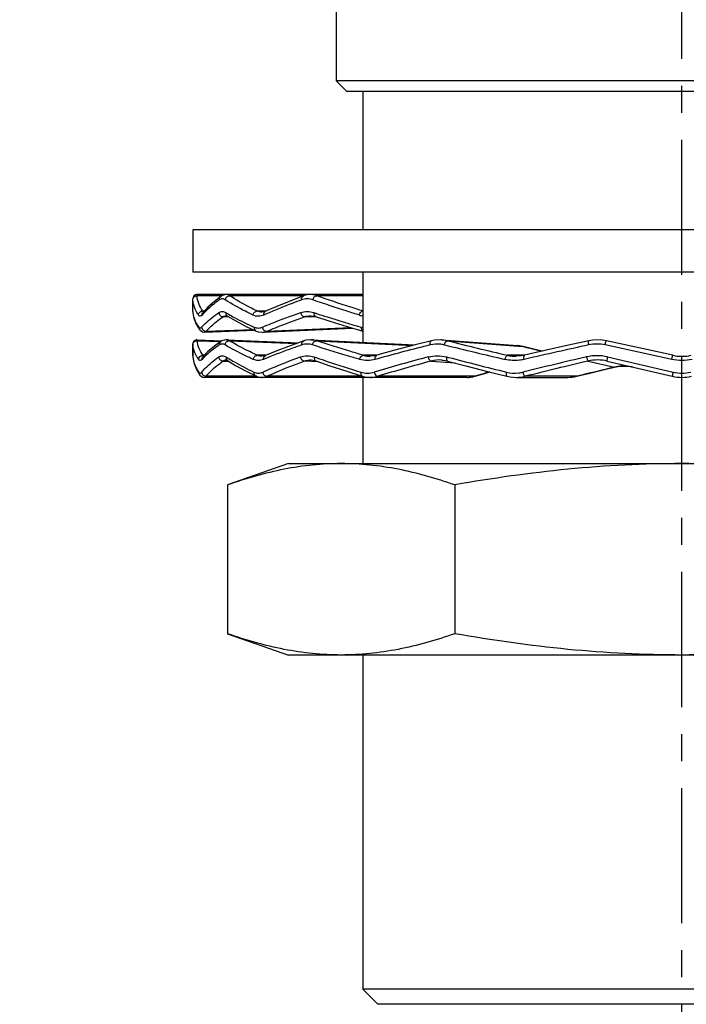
# Model space of a CAD drawing. Header units: millimetres. Extents: x 601 to 1195, y -13 to 407.
# Tile 4 of 18: x 765 to 797, y 146 to 193. Entities that reach past the tile are written whole.
import ezdxf

# ---------------------------------------------------------------- set-up
doc = ezdxf.new("R2010")
doc.units = ezdxf.units.MM
doc.header["$LTSCALE"] = 0.1
doc.linetypes.add('CENTERX2', pattern=[101.6, 63.5, -12.7, 12.7, -12.7])
doc.layers.add('CENTER', color=1, linetype='CENTERX2')
doc.layers.add('DIM', color=3, linetype='Continuous')
doc.styles.get("Standard").update_dxf_attribs({"font": 'arial_0.ttf'})
doc.dimstyles.new('ISO-25', dxfattribs={"dimtxt": 2.5, "dimasz": 2.5, "dimexe": 1.25, "dimexo": 0.625, "dimtad": 1, "dimtxsty": 'Standard', "dimcen": 2.5, "dimadec": 0, "dimazin": 0, "dimtfac": 1, "dimtmove": 0, "dimatfit": 3, "dimfxl": 1, "dimarcsym": 0})

# ---------------------------------------------------------------- blocks, each defined once
blk = doc.blocks.new('*D56')
at = {"layer": 'Defpoints', "color": 0, "transparency": 16777216}
for p in [(673.028, 311.608), (667.003, 284.434), (796.355, 258.424), (703.09, 231.184), (796.355, 18.092)]:
    blk.add_point(p, dxfattribs=at)
at = {"layer": 'DIM', "color": 0, "lineweight": -2, "transparency": 16777216}
blk.add_line((666.868, 283.824), (656.803, 238.423), dxfattribs=at)
blk.add_arc((796.355, 867.902), 643.512, 257.72259, 269.77741, dxfattribs=at)
at = {"layer": 'DIM', "color": 0, "transparency": 16777216}
for points in [[(659.426, 238.7), (659.605, 239.514), (657.073, 239.643)], [(793.856, 224.811), (793.854, 223.978), (796.355, 224.389)]]:
    blk.add_solid(points, dxfattribs=at)
at = {"layer": 'DIM', "color": 0, "transparency": 16777216, "insert": (726.505, 230.105), "char_height": 2.5, "attachment_point": 5, "rotation": 353.75}
blk.add_mtext('13°', dxfattribs=at)

msp = doc.modelspace()

# ---------------------------------------------------------------- linework, layer by layer
for p, q in [((780.105, 193.778), (780.105, 189.778)), ((780.605, 189.278), (780.105, 189.778)), ((812.605, 189.778), (780.105, 189.778)), ((812.105, 189.278), (780.605, 189.278)), ((781.355, 189.278), (781.355, 182.778)), ((773.355, 182.778), (773.355, 180.778)), ((819.355, 182.778), (773.355, 182.778)), ((819.355, 180.778), (773.355, 180.778)), ((781.355, 180.778), (781.355, 177.48)), ((781.355, 179.724), (773.555, 179.724)), ((773.559, 179.671), (773.555, 179.724)), ((774.731, 179.671), (773.559, 179.671)), ((774.677, 179.639), (774.677, 179.639)), ((778.582, 179.671), (775.089, 179.671)), ((781.355, 179.671), (779.185, 179.671)), ((773.359, 179.477), (773.355, 179.524)), ((773.355, 178.929), (773.355, 179.522)), ((773.355, 178.93), (773.357, 178.914)), ((773.357, 178.914), (773.36, 178.879)), ((773.36, 178.879), (773.361, 178.86)), ((773.821, 178.955), (773.894, 178.958)), ((773.839, 178.889), (773.839, 178.889)), ((773.839, 178.889), (773.839, 178.888)), ((774.929, 178.73), (774.93, 178.73)), ((776.383, 178.955), (776.859, 178.977)), ((776.626, 178.904), (776.626, 178.904)), ((778.887, 178.73), (778.889, 178.73)), ((773.521, 178.33), (773.676, 178.078)), ((775.035, 178.684), (774.788, 178.684)), ((774.992, 178.708), (774.992, 178.708)), ((779.151, 178.684), (778.617, 178.684)), ((773.833, 177.967), (773.911, 177.954)), ((773.911, 177.954), (773.911, 177.954)), ((773.912, 177.954), (776.269, 178.046)), ((773.985, 178), (776.185, 178.085)), ((775.872, 178.231), (776.34, 178.012)), ((776.637, 177.955), (776.638, 177.955)), ((776.639, 177.955), (780.882, 178.142)), ((776.83, 178), (780.774, 178.173)), ((780.616, 178.22), (781.355, 178.003)), ((773.355, 177.402), (773.355, 176.852)), ((773.355, 176.852), (773.355, 177.402)), ((773.358, 177.361), (773.355, 177.402)), ((773.563, 177.602), (774.745, 177.557)), ((773.566, 177.556), (773.563, 177.602)), ((773.566, 177.556), (774.673, 177.514)), ((774.692, 177.528), (774.693, 177.528)), ((774.872, 177.59), (774.757, 177.564)), ((774.947, 177.601), (778.339, 177.464)), ((775.085, 177.556), (778.239, 177.428)), ((778.582, 177.55), (778.582, 177.55)), ((778.826, 177.594), (778.673, 177.577)), ((778.937, 177.601), (783.812, 177.358)), ((779.169, 177.556), (783.706, 177.33)), ((785.072, 177.597), (788.623, 177.326)), ((785.327, 177.556), (785.074, 177.597)), ((785.327, 177.556), (788.877, 177.285)), ((788.623, 177.326), (788.877, 177.285)), ((795.879, 176.677), (792.74, 177.361)), ((795.926, 176.872), (792.813, 177.557)), ((773.902, 176.872), (773.832, 176.872)), ((776.799, 176.872), (776.399, 176.872)), ((782.02, 176.872), (781.374, 176.872)), ((788.957, 176.872), (788.155, 176.872)), ((788.885, 177.284), (788.877, 177.285)), ((788.877, 177.285), (788.885, 177.283)), ((773.355, 176.852), (773.357, 176.829)), ((773.357, 176.829), (773.359, 176.812)), ((773.359, 176.812), (773.36, 176.796)), ((773.36, 176.796), (773.361, 176.777)), ((773.361, 176.777), (773.406, 176.529)), ((773.406, 176.529), (773.519, 176.227)), ((773.838, 176.809), (773.837, 176.808)), ((773.838, 176.809), (773.838, 176.809)), ((774.774, 176.601), (775.06, 176.588)), ((774.932, 176.652), (774.932, 176.652)), ((776.61, 176.826), (776.61, 176.826)), ((779.265, 176.566), (778.599, 176.601)), ((778.926, 176.651), (778.927, 176.651)), ((781.702, 176.826), (781.7, 176.826)), ((782.052, 176.709), (781.939, 176.677)), ((784.565, 176.601), (785.688, 176.51)), ((785.071, 176.647), (785.073, 176.647)), ((785.289, 176.796), (785.377, 176.772)), ((788.557, 176.826), (788.557, 176.826)), ((788.998, 176.691), (788.938, 176.677)), ((791.954, 176.601), (793.187, 176.312)), ((792.837, 176.601), (795.9, 175.885)), ((792.852, 176.796), (795.941, 176.079)), ((773.517, 176.231), (773.667, 175.968)), ((773.667, 175.969), (773.694, 175.933)), ((773.667, 175.969), (773.667, 175.968)), ((775.861, 176.13), (776.321, 175.899)), ((780.603, 176.117), (781.329, 175.888)), ((787.218, 176.114), (788.124, 175.885)), ((793.19, 176.312), (793.187, 176.312)), ((773.819, 175.849), (773.901, 175.832)), ((773.901, 175.832), (773.901, 175.832)), ((786.264, 175.832), (773.902, 175.832)), ((776.358, 175.885), (773.984, 175.885)), ((776.321, 175.899), (776.321, 175.899)), ((781.343, 175.885), (776.841, 175.885)), ((781.355, 175.832), (781.355, 171.778)), ((781.697, 175.832), (781.699, 175.832)), ((786.616, 175.885), (782.051, 175.885)), ((786.264, 175.832), (786.515, 175.857)), ((786.515, 175.857), (786.638, 175.888)), ((786.637, 175.891), (786.616, 175.885)), ((786.638, 175.888), (786.616, 175.885)), ((788.556, 175.832), (790.986, 175.832)), ((791.415, 175.885), (788.986, 175.885)), ((791.42, 175.885), (791.415, 175.885)), ((777.855, 171.778), (774.993, 170.778)), ((777.855, 171.778), (814.855, 171.778)), ((774.993, 170.778), (774.993, 163.778)), ((785.674, 170.778), (785.674, 163.778)), ((774.993, 163.778), (777.855, 162.778)), ((814.855, 162.778), (777.855, 162.778)), ((781.355, 162.778), (781.355, 147.061)), ((811.355, 147.061), (781.355, 147.061)), ((782.062, 146.354), (781.355, 147.061)), ((810.648, 146.354), (782.062, 146.354))]:
    msp.add_line(p, q)
for points in [[(774.677, 179.639), (774.372, 179.405), (774.063, 179.129), (773.839, 178.889)], [(774.931, 179.724), (774.907, 179.723), (774.747, 179.681), (774.677, 179.639)], [(778.559, 179.664), (777.966, 179.438), (777.31, 179.172), (776.78, 178.943)], [(778.89, 179.724), (778.859, 179.724), (778.648, 179.693), (778.559, 179.664)], [(773.361, 178.86), (773.406, 178.619), (773.522, 178.327)], [(774.929, 178.73), (774.937, 178.73), (774.975, 178.718), (774.992, 178.708)], [(776.78, 178.943), (776.693, 178.914), (776.626, 178.904)], [(778.889, 178.73), (778.914, 178.73), (779.069, 178.708), (779.133, 178.689)], [(774.992, 178.708), (775.376, 178.487), (775.872, 178.231)], [(779.133, 178.689), (779.799, 178.473), (780.616, 178.22)], [(773.676, 178.078), (773.703, 178.045), (773.809, 177.972), (773.911, 177.954)], [(776.341, 178.012), (776.439, 177.977), (776.638, 177.955)], [(776.441, 177.977), (776.444, 177.976), (776.638, 177.955)], [(774.692, 177.528), (774.38, 177.305), (774.066, 177.042), (773.838, 176.809)], [(774.947, 177.601), (774.923, 177.602), (774.761, 177.566), (774.693, 177.528)], [(778.582, 177.55), (777.978, 177.336), (777.311, 177.082), (776.772, 176.861)], [(778.937, 177.601), (778.9, 177.602), (778.68, 177.578), (778.582, 177.55)], [(784.578, 177.555), (783.747, 177.341), (782.801, 177.089), (782.01, 176.87)], [(785.072, 177.597), (785.017, 177.601), (784.722, 177.584), (784.578, 177.555)], [(788.885, 177.284), (788.711, 177.317), (788.62, 177.327)], [(791.978, 177.556), (791.019, 177.343), (789.907, 177.091), (788.957, 176.872)], [(792.813, 177.557), (792.51, 177.598), (792.162, 177.588), (791.978, 177.556)], [(776.772, 176.861), (776.725, 176.844), (776.61, 176.826)], [(782.01, 176.87), (781.908, 176.845), (781.7, 176.826)], [(788.957, 176.872), (788.806, 176.844), (788.557, 176.826)], [(789.789, 177.063), (789.387, 177.161), (788.885, 177.284)], [(774.932, 176.652), (774.954, 176.648), (774.99, 176.631), (774.996, 176.627)], [(774.996, 176.627), (775.373, 176.398), (775.861, 176.13)], [(778.927, 176.651), (779.008, 176.642), (779.122, 176.614), (779.144, 176.607)], [(779.144, 176.607), (779.798, 176.382), (780.603, 176.117)], [(785.073, 176.647), (785.134, 176.641), (785.299, 176.611), (785.334, 176.602)], [(785.334, 176.602), (786.19, 176.378), (787.218, 176.114)], [(773.694, 175.933), (773.796, 175.855), (773.901, 175.832)], [(786.638, 175.888), (787.085, 176.019), (787.324, 176.087)], [(791.42, 175.885), (791.959, 176.017), (792.654, 176.185), (793.19, 176.312)], [(793.19, 176.312), (793.435, 176.354), (793.838, 176.352), (794.059, 176.315)], [(776.321, 175.899), (776.416, 175.862), (776.609, 175.832)], [(781.329, 175.888), (781.45, 175.857), (781.699, 175.832)], [(788.124, 175.885), (788.287, 175.853), (788.557, 175.832)], [(790.986, 175.832), (791.263, 175.853), (791.42, 175.885)]]:
    msp.add_lwpolyline(points)
for centre, radius, start, end in [((773.555, 179.524), 0.2, 90, 180), ((774.464, 178.984), 1.109, 185.4322, 186.3866), ((776.11, 176.791), 3.038, 137.3541, 139.5955), ((779.378, 186.291), 8.655, 238.9204, 239.5004), ((779.573, 186.622), 9.039, 239.4992, 239.9092), ((786.458, 156.652), 24.17, 113.4815, 113.8378), ((793.678, 223.107), 46.585, 251.6941, 251.8648), ((781.572, 180.004), 1.3, 253.048, 260.3692), ((781.572, 179.225), 1.071, 254.0928, 258.2521), ((773.555, 177.402), 0.2, 87.814, 180), ((809.542, 77.563), 102.887, 104.07327, 105.49694), ((845.481, 422.592), 252.534, 256.18735, 256.85308), ((845.149, 418.763), 248.515, 256.07087, 256.74181), ((856.693, -117.903), 302.272, 102.3614, 102.94139), ((792.362, 175.629), 1.773, 77.6881, 102.3119), ((781.7, 177.992), 1.166, 253.7406, 269.9778), ((788.557, 178.582), 1.756, 256.7655, 269.9896), ((827.556, 333.532), 160.963, 256.09877, 256.42906), ((796.355, 178.826), 2, 257.6023, 282.3977), ((774.587, 176.911), 1.232, 185.3955, 186.2465), ((775.9, 174.799), 2.823, 135.8194, 138.2895), ((779.856, 184.603), 9.238, 237.6859, 238.2079), ((780.065, 184.94), 9.635, 238.2071, 238.6013), ((785.263, 156.273), 22.136, 112.4243, 112.816), ((796.511, 226.996), 53.147, 250.8312, 250.98), ((808.315, 87.352), 92.579, 104.9536, 106.58487), ((808.28, 88.583), 91.157, 105.07891, 106.72229), ((784.952, 175.17), 1.483, 85.3694, 105.1062), ((844.64, 403.951), 234.781, 255.37947, 256.06542), ((855.748, -96.756), 280.911, 103.14349, 103.77127), ((855.337, -92.48), 276.445, 103.25474, 103.88742), ((792.362, 174.686), 2.166, 76.9191, 103.0809), ((792.395, 174.717), 1.935, 76.8025, 103.1975), ((773.819, 176.069), 0.182, 208.153, 213.5836), ((804.074, 117.415), 61.02, 105.93922, 106.60403), ((837.681, -11.84), 193.342, 103.30486, 103.845), ((786.262, 177.037), 1.205, 270.0743, 280.2828), ((786.25, 177.103), 1.272, 280.2761, 286.6932), ((788.555, 177.626), 1.794, 270.0645, 283.9046), ((790.983, 177.633), 1.801, 270.082, 283.8779), ((796.355, 177.832), 2, 256.835, 283.165)]:
    msp.add_arc(centre, radius, start, end)
for points, knots in [([(773.359, 179.477), (773.359, 179.527), (773.403, 179.631), (773.508, 179.671), (773.559, 179.671)], [0, 0, 0, 0, 0.495342, 1, 1, 1, 1]), ([(773.821, 178.955), (773.747, 179.067), (773.626, 179.296), (773.568, 179.549), (773.559, 179.671)], [0, 0, 0, 0, 0.521725, 1, 1, 1, 1]), ([(774.604, 179.477), (774.602, 179.508), (774.612, 179.571), (774.652, 179.621), (774.677, 179.639)], [0, 0, 0, 0, 0.50841, 1, 1, 1, 1]), ([(774.887, 179.477), (774.891, 179.527), (774.938, 179.627), (775.04, 179.671), (775.089, 179.671)], [0, 0, 0, 0, 0.507571, 1, 1, 1, 1]), ([(775.089, 179.671), (775.076, 179.68), (775.028, 179.708), (774.971, 179.724), (774.931, 179.724)], [0, 0, 0, 0, 0.272754, 1, 1, 1, 1]), ([(776.383, 178.955), (776.263, 179.013), (775.821, 179.232), (775.391, 179.475), (775.089, 179.671)], [0, 0, 0, 0, 0.2707, 1, 1, 1, 1]), ([(778.473, 179.477), (778.467, 179.516), (778.472, 179.593), (778.528, 179.652), (778.559, 179.664)], [0, 0, 0, 0, 0.542046, 1, 1, 1, 1]), ([(779.185, 179.671), (779.161, 179.68), (779.066, 179.71), (778.965, 179.724), (778.891, 179.724)], [0, 0, 0, 0, 0.255831, 1, 1, 1, 1]), ([(779.005, 179.477), (779.012, 179.527), (779.051, 179.617), (779.142, 179.671), (779.185, 179.671)], [0, 0, 0, 0, 0.541853, 1, 1, 1, 1]), ([(781.354, 178.955), (781.164, 179.014), (780.437, 179.241), (779.715, 179.483), (779.185, 179.671)], [0, 0, 0, 0, 0.261283, 1, 1, 1, 1]), ([(773.513, 178.948), (773.491, 178.991), (773.415, 179.159), (773.369, 179.341), (773.359, 179.477)], [0, 0, 0, 0, 0.261897, 1, 1, 1, 1]), ([(774.604, 179.477), (774.533, 179.426), (774.275, 179.234), (774.033, 179.021), (773.875, 178.849)], [0, 0, 0, 0, 0.27343, 1, 1, 1, 1]), ([(774.887, 179.477), (774.844, 179.504), (774.745, 179.543), (774.644, 179.505), (774.604, 179.477)], [0, 0, 0, 0, 0.511098, 1, 1, 1, 1]), ([(776.192, 178.76), (776.071, 178.818), (775.625, 179.037), (775.191, 179.28), (774.887, 179.477)], [0, 0, 0, 0, 0.270786, 1, 1, 1, 1]), ([(778.473, 179.477), (778.327, 179.423), (777.774, 179.215), (777.226, 178.994), (776.828, 178.821)], [0, 0, 0, 0, 0.264035, 1, 1, 1, 1]), ([(779.005, 179.477), (778.919, 179.507), (778.738, 179.541), (778.557, 179.507), (778.473, 179.477)], [0, 0, 0, 0, 0.505133, 1, 1, 1, 1]), ([(781.193, 178.76), (781.001, 178.819), (780.268, 179.046), (779.539, 179.288), (779.005, 179.477)], [0, 0, 0, 0, 0.261303, 1, 1, 1, 1]), ([(773.362, 178.861), (773.375, 178.746), (773.44, 178.508), (773.566, 178.298), (773.641, 178.195)], [0, 0, 0, 0, 0.47436, 1, 1, 1, 1]), ([(773.623, 178.76), (773.613, 178.776), (773.574, 178.837), (773.538, 178.9), (773.513, 178.948)], [0, 0, 0, 0, 0.256093, 1, 1, 1, 1]), ([(773.623, 178.76), (773.625, 178.81), (773.67, 178.911), (773.771, 178.953), (773.821, 178.955)], [0, 0, 0, 0, 0.497476, 1, 1, 1, 1]), ([(773.796, 178.76), (773.773, 178.733), (773.726, 178.691), (773.655, 178.717), (773.634, 178.744), (773.623, 178.76)], [0, 0, 0, 0, 0.513678, 0.725855, 1, 1, 1, 1]), ([(773.774, 178.195), (773.826, 178.254), (774.072, 178.509), (774.356, 178.725), (774.584, 178.879)], [0, 0, 0, 0, 0.222071, 1, 1, 1, 1]), ([(773.862, 178.913), (773.858, 178.915), (773.842, 178.926), (773.829, 178.942), (773.821, 178.955)], [0, 0, 0, 0, 0.218468, 1, 1, 1, 1]), ([(774.584, 178.879), (774.63, 178.91), (774.745, 178.951), (774.86, 178.909), (774.91, 178.879)], [0, 0, 0, 0, 0.487031, 1, 1, 1, 1]), ([(774.584, 178.879), (774.587, 178.828), (774.634, 178.727), (774.738, 178.683), (774.788, 178.684)], [0, 0, 0, 0, 0.505763, 1, 1, 1, 1]), ([(774.788, 178.684), (774.799, 178.691), (774.842, 178.717), (774.892, 178.73), (774.929, 178.73)], [0, 0, 0, 0, 0.264321, 1, 1, 1, 1]), ([(774.91, 178.879), (774.907, 178.845), (774.918, 178.777), (774.965, 178.725), (774.992, 178.708)], [0, 0, 0, 0, 0.510784, 1, 1, 1, 1]), ([(775.041, 178.801), (775.131, 178.749), (775.524, 178.53), (775.931, 178.335), (776.247, 178.195)], [0, 0, 0, 0, 0.231177, 1, 1, 1, 1]), ([(776.192, 178.76), (776.198, 178.81), (776.241, 178.905), (776.337, 178.953), (776.383, 178.955)], [0, 0, 0, 0, 0.517275, 1, 1, 1, 1]), ([(776.69, 178.76), (776.611, 178.725), (776.44, 178.683), (776.268, 178.724), (776.192, 178.76)], [0, 0, 0, 0, 0.508883, 1, 1, 1, 1]), ([(776.626, 178.904), (776.564, 178.902), (776.479, 178.914), (776.402, 178.946), (776.383, 178.955)], [0, 0, 0, 0, 0.744642, 1, 1, 1, 1]), ([(776.631, 178.195), (776.77, 178.253), (777.365, 178.495), (777.968, 178.717), (778.434, 178.879)], [0, 0, 0, 0, 0.233688, 1, 1, 1, 1]), ([(776.69, 178.76), (776.686, 178.798), (776.694, 178.873), (776.749, 178.929), (776.78, 178.943)], [0, 0, 0, 0, 0.525465, 1, 1, 1, 1]), ([(778.434, 178.879), (778.53, 178.912), (778.739, 178.948), (778.947, 178.912), (779.046, 178.879)], [0, 0, 0, 0, 0.493922, 1, 1, 1, 1]), ([(778.434, 178.879), (778.44, 178.828), (778.48, 178.736), (778.573, 178.683), (778.617, 178.684)], [0, 0, 0, 0, 0.537777, 1, 1, 1, 1]), ([(779.046, 178.879), (779.04, 178.839), (779.044, 178.761), (779.102, 178.7), (779.133, 178.689)], [0, 0, 0, 0, 0.547659, 1, 1, 1, 1]), ([(779.178, 178.836), (779.344, 178.781), (780.041, 178.557), (780.743, 178.348), (781.279, 178.195)], [0, 0, 0, 0, 0.23906, 1, 1, 1, 1]), ([(781.193, 178.76), (781.197, 178.785), (781.221, 178.867), (781.293, 178.952), (781.354, 178.955)], [0, 0, 0, 0, 0.292198, 1, 1, 1, 1]), ([(773.985, 178), (774.037, 178.058), (774.281, 178.313), (774.562, 178.529), (774.788, 178.684)], [0, 0, 0, 0, 0.222274, 1, 1, 1, 1]), ([(776.83, 178), (776.968, 178.058), (777.558, 178.3), (778.156, 178.522), (778.617, 178.684)], [0, 0, 0, 0, 0.233723, 1, 1, 1, 1]), ([(773.641, 178.195), (773.651, 178.181), (773.674, 178.155), (773.71, 178.153), (773.723, 178.157)], [0, 0, 0, 0, 0.554671, 1, 1, 1, 1]), ([(773.723, 178.157), (773.728, 178.159), (773.747, 178.167), (773.763, 178.182), (773.774, 178.195)], [0, 0, 0, 0, 0.21396, 1, 1, 1, 1]), ([(773.774, 178.195), (773.776, 178.143), (773.825, 178.038), (773.934, 177.998), (773.985, 178)], [0, 0, 0, 0, 0.499583, 1, 1, 1, 1]), ([(773.911, 177.954), (773.917, 177.954), (773.947, 177.96), (773.97, 177.982), (773.985, 178)], [0, 0, 0, 0, 0.208634, 1, 1, 1, 1]), ([(776.247, 178.195), (776.243, 178.158), (776.254, 178.082), (776.309, 178.027), (776.34, 178.013)], [0, 0, 0, 0, 0.521769, 1, 1, 1, 1]), ([(776.247, 178.195), (776.306, 178.169), (776.438, 178.139), (776.57, 178.169), (776.631, 178.195)], [0, 0, 0, 0, 0.493033, 1, 1, 1, 1]), ([(776.631, 178.195), (776.637, 178.143), (776.681, 178.045), (776.783, 177.998), (776.83, 178)], [0, 0, 0, 0, 0.523435, 1, 1, 1, 1]), ([(776.638, 177.955), (776.654, 177.955), (776.72, 177.961), (776.784, 177.98), (776.83, 178)], [0, 0, 0, 0, 0.243518, 1, 1, 1, 1]), ([(781.279, 178.195), (781.272, 178.154), (781.271, 178.077), (781.325, 178.011), (781.355, 178.003)], [0, 0, 0, 0, 0.571215, 1, 1, 1, 1]), ([(773.358, 177.361), (773.358, 177.412), (773.405, 177.519), (773.514, 177.558), (773.566, 177.556)], [0, 0, 0, 0, 0.495925, 1, 1, 1, 1]), ([(773.509, 176.868), (773.488, 176.908), (773.413, 177.064), (773.368, 177.234), (773.358, 177.361)], [0, 0, 0, 0, 0.264587, 1, 1, 1, 1]), ([(773.832, 176.872), (773.757, 176.979), (773.635, 177.196), (773.575, 177.44), (773.566, 177.556)], [0, 0, 0, 0, 0.527127, 1, 1, 1, 1]), ([(774.614, 177.361), (774.541, 177.313), (774.281, 177.134), (774.035, 176.931), (773.875, 176.766)], [0, 0, 0, 0, 0.27424, 1, 1, 1, 1]), ([(774.614, 177.361), (774.612, 177.393), (774.622, 177.459), (774.666, 177.51), (774.692, 177.528)], [0, 0, 0, 0, 0.508687, 1, 1, 1, 1]), ([(774.876, 177.361), (774.836, 177.385), (774.744, 177.418), (774.651, 177.386), (774.614, 177.361)], [0, 0, 0, 0, 0.510404, 1, 1, 1, 1]), ([(774.876, 177.361), (774.88, 177.413), (774.928, 177.515), (775.034, 177.558), (775.085, 177.556)], [0, 0, 0, 0, 0.508704, 1, 1, 1, 1]), ([(776.202, 176.677), (776.079, 176.733), (775.628, 176.943), (775.187, 177.174), (774.876, 177.361)], [0, 0, 0, 0, 0.272075, 1, 1, 1, 1]), ([(775.085, 177.556), (775.074, 177.563), (775.031, 177.586), (774.983, 177.6), (774.948, 177.601)], [0, 0, 0, 0, 0.269156, 1, 1, 1, 1]), ([(776.399, 176.872), (776.277, 176.928), (775.83, 177.138), (775.392, 177.37), (775.085, 177.556)], [0, 0, 0, 0, 0.271998, 1, 1, 1, 1]), ([(778.492, 177.361), (778.343, 177.31), (777.781, 177.114), (777.224, 176.902), (776.819, 176.735)], [0, 0, 0, 0, 0.264335, 1, 1, 1, 1]), ([(778.492, 177.361), (778.486, 177.401), (778.492, 177.479), (778.55, 177.539), (778.582, 177.55)], [0, 0, 0, 0, 0.542324, 1, 1, 1, 1]), ([(778.985, 177.361), (778.905, 177.387), (778.738, 177.416), (778.57, 177.388), (778.492, 177.361)], [0, 0, 0, 0, 0.504788, 1, 1, 1, 1]), ([(779.169, 177.556), (779.15, 177.563), (779.075, 177.585), (778.996, 177.598), (778.938, 177.601)], [0, 0, 0, 0, 0.254524, 1, 1, 1, 1]), ([(778.985, 177.361), (778.993, 177.412), (779.031, 177.505), (779.126, 177.558), (779.169, 177.556)], [0, 0, 0, 0, 0.54427, 1, 1, 1, 1]), ([(781.209, 176.677), (781.014, 176.733), (780.27, 176.952), (779.529, 177.182), (778.985, 177.361)], [0, 0, 0, 0, 0.261711, 1, 1, 1, 1]), ([(781.374, 176.872), (781.18, 176.929), (780.443, 177.147), (779.708, 177.378), (779.169, 177.556)], [0, 0, 0, 0, 0.261694, 1, 1, 1, 1]), ([(784.524, 177.361), (784.52, 177.384), (784.512, 177.448), (784.533, 177.543), (784.578, 177.555)], [0, 0, 0, 0, 0.333412, 1, 1, 1, 1]), ([(785.189, 177.361), (785.134, 177.374), (784.915, 177.415), (784.686, 177.402), (784.524, 177.361)], [0, 0, 0, 0, 0.253116, 1, 1, 1, 1]), ([(785.189, 177.361), (785.199, 177.411), (785.223, 177.487), (785.294, 177.559), (785.327, 177.556)], [0, 0, 0, 0, 0.607128, 1, 1, 1, 1]), ([(791.984, 177.361), (791.978, 177.385), (791.97, 177.43), (791.965, 177.491), (791.965, 177.529), (791.972, 177.555), (791.978, 177.556)], [0, 0, 0, 0, 0.370827, 0.684596, 0.899614, 1, 1, 1, 1]), ([(792.74, 177.361), (792.745, 177.387), (792.757, 177.433), (792.777, 177.497), (792.792, 177.533), (792.808, 177.558), (792.814, 177.556)], [0, 0, 0, 0, 0.370395, 0.688446, 0.906242, 1, 1, 1, 1]), ([(773.627, 176.677), (773.616, 176.693), (773.573, 176.754), (773.535, 176.819), (773.509, 176.868)], [0, 0, 0, 0, 0.257503, 1, 1, 1, 1]), ([(773.866, 176.837), (773.863, 176.839), (773.85, 176.849), (773.839, 176.862), (773.832, 176.872)], [0, 0, 0, 0, 0.222885, 1, 1, 1, 1]), ([(776.202, 176.677), (776.208, 176.728), (776.252, 176.825), (776.352, 176.873), (776.399, 176.872)], [0, 0, 0, 0, 0.518869, 1, 1, 1, 1]), ([(776.61, 176.826), (776.556, 176.826), (776.483, 176.838), (776.416, 176.865), (776.399, 176.872)], [0, 0, 0, 0, 0.745213, 1, 1, 1, 1]), ([(776.679, 176.677), (776.675, 176.715), (776.684, 176.791), (776.74, 176.848), (776.772, 176.861)], [0, 0, 0, 0, 0.525387, 1, 1, 1, 1]), ([(781.209, 176.677), (781.213, 176.703), (781.237, 176.785), (781.312, 176.873), (781.374, 176.872)], [0, 0, 0, 0, 0.295533, 1, 1, 1, 1]), ([(781.939, 176.677), (781.935, 176.699), (781.933, 176.742), (781.944, 176.814), (781.981, 176.861), (782.01, 176.869)], [0, 0, 0, 0, 0.305656, 0.580398, 1, 1, 1, 1]), ([(788.043, 176.677), (788.052, 176.725), (788.074, 176.79), (788.117, 176.855), (788.144, 176.872), (788.155, 176.872)], [0, 0, 0, 0, 0.627843, 0.854687, 1, 1, 1, 1]), ([(788.938, 176.677), (788.929, 176.721), (788.923, 176.781), (788.932, 176.848), (788.949, 176.87), (788.957, 176.872)], [0, 0, 0, 0, 0.651857, 0.868436, 1, 1, 1, 1]), ([(795.879, 176.677), (795.884, 176.702), (795.892, 176.738), (795.903, 176.784), (795.91, 176.814), (795.916, 176.837), (795.92, 176.857), (795.924, 176.864), (795.924, 176.873), (795.926, 176.872)], [0, 0, 0, 0, 0.3816, 0.554994, 0.706498, 0.830857, 0.923149, 0.980173, 1, 1, 1, 1]), ([(773.362, 176.777), (773.369, 176.719), (773.414, 176.471), (773.529, 176.239), (773.636, 176.079)], [0, 0, 0, 0, 0.234064, 1, 1, 1, 1]), ([(773.627, 176.677), (773.628, 176.711), (773.649, 176.78), (773.701, 176.83), (773.732, 176.846)], [0, 0, 0, 0, 0.496757, 1, 1, 1, 1]), ([(773.792, 176.677), (773.77, 176.652), (773.725, 176.614), (773.658, 176.637), (773.637, 176.662), (773.627, 176.677)], [0, 0, 0, 0, 0.51374, 0.72822, 1, 1, 1, 1]), ([(773.78, 176.079), (773.831, 176.141), (774.071, 176.407), (774.351, 176.635), (774.577, 176.796)], [0, 0, 0, 0, 0.224909, 1, 1, 1, 1]), ([(773.984, 175.885), (774.035, 175.947), (774.273, 176.212), (774.55, 176.44), (774.774, 176.601)], [0, 0, 0, 0, 0.225118, 1, 1, 1, 1]), ([(774.577, 176.796), (774.624, 176.829), (774.746, 176.875), (774.866, 176.828), (774.917, 176.796)], [0, 0, 0, 0, 0.486569, 1, 1, 1, 1]), ([(774.577, 176.796), (774.581, 176.746), (774.626, 176.647), (774.725, 176.603), (774.774, 176.601)], [0, 0, 0, 0, 0.504734, 1, 1, 1, 1]), ([(774.774, 176.601), (774.781, 176.605), (774.806, 176.622), (774.833, 176.635), (774.855, 176.642)], [0, 0, 0, 0, 0.261257, 1, 1, 1, 1]), ([(774.917, 176.796), (774.915, 176.763), (774.925, 176.696), (774.97, 176.644), (774.996, 176.627)], [0, 0, 0, 0, 0.510837, 1, 1, 1, 1]), ([(775.045, 176.716), (775.134, 176.662), (775.521, 176.434), (775.921, 176.228), (776.233, 176.079)], [0, 0, 0, 0, 0.231604, 1, 1, 1, 1]), ([(776.679, 176.677), (776.603, 176.645), (776.44, 176.607), (776.275, 176.644), (776.202, 176.677)], [0, 0, 0, 0, 0.50855, 1, 1, 1, 1]), ([(776.646, 176.079), (776.783, 176.141), (777.367, 176.396), (777.962, 176.628), (778.42, 176.796)], [0, 0, 0, 0, 0.234432, 1, 1, 1, 1]), ([(776.841, 175.885), (776.976, 175.946), (777.555, 176.201), (778.144, 176.433), (778.599, 176.601)], [0, 0, 0, 0, 0.234473, 1, 1, 1, 1]), ([(778.42, 176.796), (778.521, 176.832), (778.739, 176.872), (778.957, 176.832), (779.06, 176.796)], [0, 0, 0, 0, 0.493719, 1, 1, 1, 1]), ([(778.42, 176.796), (778.427, 176.746), (778.466, 176.656), (778.556, 176.603), (778.599, 176.601)], [0, 0, 0, 0, 0.535363, 1, 1, 1, 1]), ([(779.06, 176.796), (779.054, 176.756), (779.057, 176.679), (779.113, 176.618), (779.144, 176.607)], [0, 0, 0, 0, 0.547825, 1, 1, 1, 1]), ([(779.191, 176.75), (779.354, 176.694), (780.04, 176.461), (780.73, 176.241), (781.257, 176.079)], [0, 0, 0, 0, 0.239265, 1, 1, 1, 1]), ([(781.939, 176.677), (781.82, 176.644), (781.573, 176.608), (781.326, 176.643), (781.209, 176.677)], [0, 0, 0, 0, 0.504187, 1, 1, 1, 1]), ([(784.427, 176.796), (784.566, 176.833), (784.857, 176.871), (785.148, 176.832), (785.289, 176.796)], [0, 0, 0, 0, 0.496895, 1, 1, 1, 1]), ([(784.427, 176.796), (784.436, 176.748), (784.463, 176.671), (784.531, 176.603), (784.565, 176.601)], [0, 0, 0, 0, 0.589884, 1, 1, 1, 1]), ([(785.289, 176.796), (785.284, 176.773), (785.28, 176.729), (785.283, 176.662), (785.308, 176.609), (785.334, 176.602)], [0, 0, 0, 0, 0.330637, 0.619012, 1, 1, 1, 1]), ([(788.938, 176.677), (788.864, 176.66), (788.568, 176.609), (788.261, 176.626), (788.043, 176.677)], [0, 0, 0, 0, 0.25237, 1, 1, 1, 1]), ([(791.872, 176.796), (791.877, 176.771), (791.889, 176.726), (791.91, 176.665), (791.93, 176.625), (791.945, 176.602), (791.954, 176.601)], [0, 0, 0, 0, 0.351812, 0.661091, 0.884413, 1, 1, 1, 1]), ([(792.852, 176.796), (792.847, 176.771), (792.838, 176.727), (792.83, 176.665), (792.828, 176.629), (792.831, 176.602), (792.837, 176.601)], [0, 0, 0, 0, 0.374913, 0.692582, 0.907482, 1, 1, 1, 1]), ([(773.636, 176.079), (773.649, 176.06), (773.674, 176.032), (773.719, 176.031), (773.737, 176.041), (773.746, 176.047)], [0, 0, 0, 0, 0.533446, 0.751196, 1, 1, 1, 1]), ([(773.746, 176.047), (773.749, 176.049), (773.761, 176.058), (773.772, 176.07), (773.78, 176.079)], [0, 0, 0, 0, 0.224896, 1, 1, 1, 1]), ([(773.78, 176.079), (773.782, 176.029), (773.829, 175.926), (773.933, 175.885), (773.984, 175.885)], [0, 0, 0, 0, 0.498775, 1, 1, 1, 1]), ([(776.233, 176.079), (776.229, 176.043), (776.238, 175.969), (776.291, 175.914), (776.321, 175.899)], [0, 0, 0, 0, 0.521535, 1, 1, 1, 1]), ([(776.233, 176.079), (776.296, 176.049), (776.439, 176.014), (776.581, 176.05), (776.646, 176.079)], [0, 0, 0, 0, 0.492591, 1, 1, 1, 1]), ([(776.646, 176.079), (776.653, 176.029), (776.696, 175.933), (776.794, 175.885), (776.841, 175.885)], [0, 0, 0, 0, 0.521803, 1, 1, 1, 1]), ([(781.257, 176.079), (781.249, 176.039), (781.247, 175.963), (781.299, 175.898), (781.329, 175.888)], [0, 0, 0, 0, 0.570999, 1, 1, 1, 1]), ([(781.257, 176.079), (781.358, 176.048), (781.573, 176.016), (781.787, 176.049), (781.89, 176.079)], [0, 0, 0, 0, 0.49625, 1, 1, 1, 1]), ([(781.89, 176.079), (781.895, 176.054), (781.919, 175.973), (781.99, 175.885), (782.051, 175.885)], [0, 0, 0, 0, 0.298237, 1, 1, 1, 1]), ([(788.101, 176.079), (788.096, 176.056), (788.09, 176.011), (788.088, 175.948), (788.102, 175.891), (788.124, 175.885)], [0, 0, 0, 0, 0.350853, 0.651902, 1, 1, 1, 1]), ([(788.101, 176.079), (788.29, 176.032), (788.558, 176.016), (788.815, 176.064), (788.878, 176.079)], [0, 0, 0, 0, 0.747661, 1, 1, 1, 1]), ([(788.878, 176.079), (788.889, 176.032), (788.91, 175.967), (788.951, 175.903), (788.976, 175.885), (788.986, 175.885)], [0, 0, 0, 0, 0.635091, 0.861286, 1, 1, 1, 1]), ([(794.059, 176.315), (793.987, 176.331), (793.699, 176.38), (793.4, 176.363), (793.187, 176.312)], [0, 0, 0, 0, 0.251961, 1, 1, 1, 1]), ([(795.941, 176.079), (795.936, 176.055), (795.927, 176.019), (795.917, 175.973), (795.911, 175.943), (795.906, 175.92), (795.901, 175.901), (795.902, 175.892), (795.898, 175.885), (795.9, 175.885)], [0, 0, 0, 0, 0.382308, 0.55572, 0.70712, 0.831312, 0.923432, 0.980312, 1, 1, 1, 1]), ([(773.901, 175.832), (773.908, 175.832), (773.942, 175.838), (773.967, 175.864), (773.984, 175.885)], [0, 0, 0, 0, 0.204229, 1, 1, 1, 1]), ([(776.609, 175.832), (776.629, 175.832), (776.708, 175.836), (776.786, 175.86), (776.841, 175.885)], [0, 0, 0, 0, 0.242562, 1, 1, 1, 1]), ([(781.699, 175.832), (781.788, 175.832), (781.907, 175.846), (782.022, 175.876), (782.051, 175.885)], [0, 0, 0, 0, 0.746679, 1, 1, 1, 1]), ([(780.334, 171.778), (779.886, 171.778), (778.986, 171.732), (777.185, 171.461), (775.861, 171.081), (774.993, 170.778)], [0, 0, 0, 0, 0.246294, 0.494359, 1, 1, 1, 1]), ([(785.674, 170.778), (784.806, 171.081), (783.482, 171.461), (781.681, 171.732), (780.782, 171.778), (780.334, 171.778)], [0, 0, 0, 0, 0.505641, 0.753706, 1, 1, 1, 1]), ([(796.355, 171.778), (794.565, 171.778), (790.984, 171.592), (787.437, 171.086), (785.674, 170.778)], [0, 0, 0, 0, 0.499967, 1, 1, 1, 1]), ([(807.036, 170.778), (805.273, 171.086), (801.726, 171.592), (798.145, 171.778), (796.355, 171.778)], [0, 0, 0, 0, 0.500033, 1, 1, 1, 1]), ([(780.334, 162.778), (779.886, 162.778), (778.986, 162.824), (777.185, 163.095), (775.861, 163.475), (774.993, 163.778)], [0, 0, 0, 0, 0.246294, 0.494359, 1, 1, 1, 1]), ([(785.674, 163.778), (784.806, 163.475), (783.482, 163.095), (781.681, 162.824), (780.782, 162.778), (780.334, 162.778)], [0, 0, 0, 0, 0.505641, 0.753706, 1, 1, 1, 1]), ([(796.355, 162.778), (794.565, 162.778), (790.984, 162.964), (787.437, 163.47), (785.674, 163.778)], [0, 0, 0, 0, 0.499967, 1, 1, 1, 1]), ([(807.036, 163.778), (805.273, 163.47), (801.726, 162.964), (798.145, 162.778), (796.355, 162.778)], [0, 0, 0, 0, 0.500033, 1, 1, 1, 1])]:
    msp.add_open_spline(points, degree=3, knots=knots)
for points in [[(773.796, 178.76), (773.794, 178.806), (773.81, 178.854), (773.839, 178.889)], [(778.617, 178.684), (778.703, 178.714), (778.796, 178.73), (778.887, 178.73)], [(773.641, 178.195), (773.64, 178.154), (773.653, 178.111), (773.676, 178.078)], [(773.732, 176.846), (773.762, 176.863), (773.797, 176.873), (773.832, 176.872)], [(773.792, 176.677), (773.79, 176.724), (773.807, 176.774), (773.838, 176.809)], [(774.855, 176.642), (774.879, 176.649), (774.906, 176.653), (774.932, 176.652)], [(778.599, 176.601), (778.702, 176.639), (778.816, 176.657), (778.926, 176.651)], [(796.832, 176.677), (796.521, 176.609), (796.189, 176.609), (795.879, 176.677)], [(773.636, 176.079), (773.635, 176.046), (773.643, 176.012), (773.658, 175.983)], [(795.941, 176.079), (796.21, 176.017), (796.5, 176.017), (796.769, 176.079)]]:
    msp.add_open_spline(points, degree=3)
at = {"layer": 'CENTER'}
msp.add_line((796.355, 18.092), (796.355, 258.424), dxfattribs=at)

# ---------------------------------------------------------------- dimensions: what is measured, and where the dimension line sits
at = {"layer": 'DIM'}
dim = msp.add_angular_dim_2l(base=(703.09, 231.184), line1=((796.355, 18.092), (796.355, 258.424)), line2=((667.003, 284.434), (673.028, 311.608)), dimstyle='ISO-25', dxfattribs=at)
dim.commit()
dim.dimension.update_dxf_attribs({"geometry": '*D56', "text_midpoint": (726.505, 230.105)})

doc.saveas('drawing.dxf')
